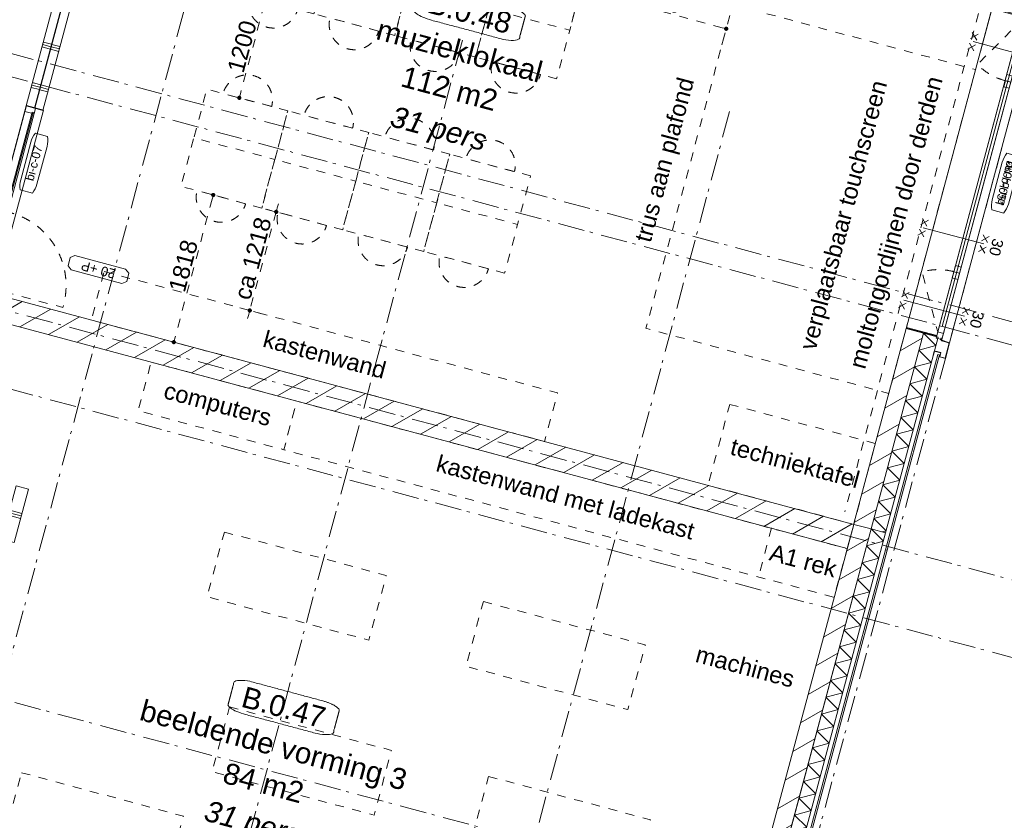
# Model space of a CAD drawing. Header units: millimetres. Extents: x -62314 to 79800, y -34032 to 28340.
# Tile 70 of 85: x 54215 to 65965, y -23370 to -13817. Entities that reach past the tile are written whole.
import ezdxf
from ezdxf.enums import TextEntityAlignment as Align

# ---------------------------------------------------------------- set-up
doc = ezdxf.new("R2010")
doc.units = ezdxf.units.MM
doc.header["$LTSCALE"] = 508
doc.header["$PDMODE"] = 1
doc.header["$PDSIZE"] = -2
doc.linetypes.add('Dash Style-1', pattern=[0.41664, 0.20828, -0.20836])
doc.linetypes.add('Dash Style-6', pattern=[1.04164, 0.625, -0.20828, 0.06943, -0.13893])
doc.layers.get('0').update_dxf_attribs({"lineweight": 0})
doc.layers.get('DEFPOINTS').update_dxf_attribs({"lineweight": 0})
for name, color, linetype, lineweight in [('(00) tekening-aanzicht', 8, 'Continuous', 0), ('(00) tekening-aanzicht dorpel', 7, 'Continuous', 0), ('(00) tekening-lijn draairichting', 7, 'Dash Style-1', 0), ('(00) tekening-merk kozijn', 40, 'Continuous', 0), ('(00) tekening-stramien-algemeen', 7, 'Dash Style-6', 0), ('(00) tekening-wijzigingspijl', 142, 'Continuous', 0), ('(00) tekst-algemeen', 8, 'Continuous', 0), ('(00) tekst-klein', 8, 'Continuous', 0), ('(00) tekst-ruimtenummer-algemeen', 8, 'Continuous', 0), ('(00) tekst-ruimtenummer-gradering', 8, 'Continuous', 0), ('(04) bouwaanvraag-brandweer-WBDBO', 142, 'Dash Style-1', 0), ('(22) binnenwanden-X kalkzandsteen', 1, 'Continuous', 0), ('(22) binnenwanden-X metal stud _', 92, 'Continuous', 0), ('(42) binnenwandafwerkingen-R plaatmateriaal algemeen', 12, 'Continuous', 0), ('(8_) losse inventaris-(82) interieur', 1, 'Dash Style-1', 0), ('(__) constructies_materialen-K isolatie', 8, 'Continuous', 0), ('(__) constructies_materialen-Xh2 staalproducten', 1, 'Continuous', 0), ('Dimension', 7, 'Continuous', 0), ('None', 7, 'Continuous', 0)]:
    doc.layers.add(name, color=color, linetype=linetype, lineweight=lineweight)
doc.styles.add('Arial', font='Arial')
doc.styles.add('Arial Italic (italic)', font='Arial Italic')
doc.styles.add('Helvetica', font='Helvetica')
doc.dimstyles.new('KE __', dxfattribs={"dimtxt": 75.447591, "dimasz": 50.074463, "dimexe": 125, "dimexo": 500, "dimgap": 25, "dimtad": 1, "dimdec": 1, "dimtxsty": 'Arial', "dimblk": 'DOT', "dimblk1": 'DOT', "dimblk2": 'DOT', "dimcen": 0, "dimdle": 100, "dimazin": 0, "dimtfac": 0.8, "dimtdec": 1, "dimtix": 1, "dimtmove": 0, "dimatfit": 0, "dimldrblk": 'DOT', "dimfxl": 150, "dimfxlon": 1, "dimfrac": 2, "dimtolj": 1, "dimarcsym": 0})
pattern_1 = [(0, (0, 0), (3e-14, -500), []), (0, (2e-15, -30), (3e-14, -500), []), (0, (4e-15, -60), (3e-14, -500), [])]
pattern_2 = [(45, (0, 0), (-176.7767, 176.7767), [])]

# ---------------------------------------------------------------- blocks, each defined once
blk = doc.blocks.new('(00)-1-ruimtenummer-200')
at = {"layer": '(00) tekst-ruimtenummer-algemeen', "color": 17, "lineweight": 0, "transparency": 33554687}
blk.add_open_spline([(433, 618), (491, 618), (592, 600), (650, 570), (650, 420), (650, 271), (592, 241), (491, 223), (0, 223), (-491, 223), (-592, 241), (-650, 271), (-650, 420), (-650, 570), (-592, 600), (-491, 618), (-15, 618), (433, 618)], degree=2, knots=[0, 0, 0, 0.013296, 0.026591, 0.039887, 0.251662, 0.264958, 0.278253, 0.291549, 0.503324, 0.51662, 0.529915, 0.543211, 0.754986, 0.768281, 0.781577, 0.794873, 1, 1, 1], dxfattribs=at)
at = {"layer": 'None', "color": 2, "linetype": 'Continuous', "lineweight": 0}
blk.add_point((0, 0), dxfattribs=at)
at = {"layer": '(00) tekst-ruimtenummer-algemeen', "color": 17, "transparency": 33554687, "style": 'Arial'}
for tag, p in [('nummer', (0, 223)), ('naam', (0, -243)), ('oppervlak', (0, -710))]:
    blk.add_attdef(tag, text='', height=251, dxfattribs=at).set_placement(p, align=Align.BOTTOM_CENTER)
at = {"layer": '(00) tekst-ruimtenummer-gradering', "color": 17, "transparency": 33554687, "style": 'Arial Italic (italic)'}
blk.add_attdef('personen', text='', height=251, dxfattribs=at).set_placement((0, -876), align=Align.TOP_CENTER)
at = {"layer": 'None', "color": 0, "flags": 1}
blk.add_attdef('klasse', (-1353, -1667), '', height=251, dxfattribs=at)
blk = doc.blocks.new('00 peil_pg_200')
at = {"layer": 'None', "color": 17, "lineweight": 0, "transparency": 33554687, "flags": 128}
blk.add_lwpolyline([(-313, 84), (-362, 46), (-362, -54), (-313, -91), (313, -91), (363, -54), (363, 46), (313, 84)], close=True, dxfattribs=at)
at = {"layer": 'None', "color": 17, "style": 'Arial'}
blk.add_attdef('peil', text='', height=113, dxfattribs=at).set_placement((0, 0), align=Align.MIDDLE_CENTER)
at = {"layer": 'None', "color": 0, "flags": 1}
blk.add_attdef('opmerking', (-362, -295), '', height=113, dxfattribs=at)
blk = doc.blocks.new('00-merk kozijn')
at = {"layer": '(00) tekening-merk kozijn', "color": 2, "lineweight": 0, "transparency": 33554687, "flags": 128}
blk.add_lwpolyline([(233, 50, 0.105357), (349, 75), (350, 75), (350, 225), (349, 225, 0.105357), (233, 250), (-233, 250, 0.105357), (-349, 225), (-350, 225), (-350, 75), (-349, 75, 0.105357), (-233, 50)], format="xyb", close=True, dxfattribs=at)
at = {"layer": 'None', "color": 2, "linetype": 'Continuous', "lineweight": 0, "transparency": 33554687}
blk.add_point((0, 0), dxfattribs=at)
at = {"layer": '(00) tekening-merk kozijn', "color": 2, "transparency": 33554687, "style": 'Arial'}
blk.add_attdef('MERK', text='', height=101, dxfattribs=at).set_placement((0, 150), align=Align.MIDDLE_CENTER)
blk = doc.blocks.new('zetwerk omlijsting eternit')
at = {"layer": '(__) constructies_materialen-Xh2 staalproducten', "color": 3, "lineweight": 0, "transparency": 33554687, "flags": 128}
for points in [[(7, 13), (-17, 13), (-17, 11), (5, 11), (15, -100), (17, -98)], [(17, -98), (15, -100), (205, -100), (205, -30), (155, -30), (155, 30), (153, 30), (153, -32), (203, -32), (203, -98)], [(205, 48), (157, 48), (157, 0), (155, 0), (155, 50), (205, 50)]]:
    blk.add_lwpolyline(points, close=True, dxfattribs=at)
blk = doc.blocks.new('kozijn aansluiting-hoek met lijst eternit')
at = {"layer": '(42) binnenwandafwerkingen-R plaatmateriaal algemeen', "color": 17, "lineweight": 0, "transparency": 33554687, "flags": 128}
blk.add_lwpolyline([(-32, 444), (-22, 444), (-22, 75), (-32, 75)], close=True, dxfattribs=at)
at = {"layer": 'None', "color": 17, "lineweight": 0, "transparency": 33554687}
blk.add_line((-17, 230), (-17, 444), dxfattribs=at)
at = {"layer": 'None', "color": 17, "lineweight": 0, "transparency": 33554687, "flags": 128}
blk.add_lwpolyline([(-76, 70), (0, 70), (0, 0), (-76, 0)], close=True, dxfattribs=at)
at = {"layer": 'None', "color": 2, "linetype": 'Continuous', "lineweight": 0, "transparency": 33554687}
for p in [(0, 0), (5, 0)]:
    blk.add_point(p, dxfattribs=at)
at = {"layer": 'None', "color": 17, "transparency": 33554687}
blk.add_blockref('zetwerk omlijsting eternit', (0, 0), dxfattribs=at)
blk = doc.blocks.new('wijzigingspijl-100')
at = {"layer": '(00) tekening-wijzigingspijl', "color": 1, "lineweight": 0, "flags": 128}
blk.add_lwpolyline([(-1031, -85), (-1031, 87), (-203, 87), (-203, 203), (0, 0), (-203, -201), (-203, -85)], close=True, dxfattribs=at)
at = {"layer": '(00) tekening-wijzigingspijl', "color": 1, "style": 'Arial'}
blk.add_attdef('hoofdveld', text='', height=102, dxfattribs=at).set_placement((-573, 1), align=Align.MIDDLE_CENTER)
blk.add_attdef('subveld', text='', height=75.4, dxfattribs=at).set_placement((-1031, -246), align=Align.MIDDLE_LEFT)
blk = doc.blocks.new('bu-b-08')
at = {"layer": '(00) tekening-lijn draairichting', "color": 17, "lineweight": 0, "transparency": 33554687, "flags": 128}
for points in [[(1829, -374, 0.133219), (1729, -7), (1085, -374)], [(4189, -374, -0.133219), (4289, -7), (4933, -374)]]:
    blk.add_lwpolyline(points, format="xyb", dxfattribs=at)
at = {"layer": 'None', "color": 17, "lineweight": 0, "transparency": 33554687}
blk.add_line((4933, -409), (1161, -409), dxfattribs=at)
at = {"layer": 'None', "color": 17, "lineweight": 0, "transparency": 33554687, "flags": 128}
for points in [[(1041, -374), (4977, -374), (4977, 0), (1041, 0)], [(5024, -444), (2744, -444), (2744, -444), (2163, -444), (2163, -444), (994, -444), (994, -544), (5024, -544)], [(5009, -374), (5009, -444), (1009, -444), (1009, -374)], [(1161, -374), (1161, -444), (1085, -444), (1085, -374)], [(1829, -374), (1829, -444), (1753, -444), (1753, -374)], [(1905, -374), (1905, -444), (1829, -444), (1829, -374)], [(4189, -374), (4189, -444), (4113, -444), (4113, -374)], [(4189, -379), (4189, -444), (4113, -444), (4113, -379)], [(4265, -374), (4265, -444), (4189, -444), (4189, -374)], [(4933, -374), (4933, -444), (4857, -444), (4857, -374)]]:
    blk.add_lwpolyline(points, close=True, dxfattribs=at)
at = {"layer": '(00) tekst-algemeen', "color": 17, "transparency": 33554687}
ref = blk.add_blockref('00-merk kozijn', (3009, -544), dxfattribs=dict(at, rotation=180))
ref.add_attrib('MERK', 'bu-b-08*', dxfattribs={"layer": '(00) tekening-merk kozijn', "color": 2, "transparency": 33554687, "height": 100.6, "style": 'Arial'}).set_placement((3009, -694), align=Align.MIDDLE_CENTER)
at = {"layer": 'None', "color": 17, "transparency": 33554687, "xscale": -1}
blk.add_blockref('kozijn aansluiting-hoek met lijst eternit', (1009, -444), dxfattribs=at)
at = {"layer": 'None', "color": 17, "transparency": 33554687}
blk.add_blockref('kozijn aansluiting-hoek met lijst eternit', (5009, -444), dxfattribs=at)
at = {"layer": 'None', "color": 17, "transparency": 33554687, "rotation": 150}
blk.add_blockref('wijzigingspijl-100', (3459, -869), dxfattribs=at).add_auto_attribs({'hoofdveld': 'gewijzigd nota'})
blk = doc.blocks.new('Group-34-1')
at = {"layer": '(04) bouwaanvraag-brandweer-WBDBO', "color": 1, "lineweight": 0, "transparency": 33554687}
for p, q in [((28.125, -412.5), (103.125, -337.5)), ((28.125, -337.5), (103.125, -412.5))]:
    blk.add_line(p, q, dxfattribs=at)
blk = doc.blocks.new('Group-35-1')
at = {"layer": '(04) bouwaanvraag-brandweer-WBDBO', "color": 1, "lineweight": 0, "transparency": 33554687}
for p, q in [((-103.125, -412.5), (-28.125, -337.5)), ((-103.125, -337.5), (-28.125, -412.5))]:
    blk.add_line(p, q, dxfattribs=at)
blk = doc.blocks.new('Group-36-1')
at = {"layer": '(04) bouwaanvraag-brandweer-WBDBO', "color": 1, "lineweight": 0, "transparency": 33554687}
for p, q in [((28.125, 412.5), (103.125, 337.5)), ((28.125, 337.5), (103.125, 412.5))]:
    blk.add_line(p, q, dxfattribs=at)
blk = doc.blocks.new('Group-37-1')
at = {"layer": '(04) bouwaanvraag-brandweer-WBDBO', "color": 1, "lineweight": 0, "transparency": 33554687}
for p, q in [((-103.125, 412.5), (-28.125, 337.5)), ((-103.125, 337.5), (-28.125, 412.5))]:
    blk.add_line(p, q, dxfattribs=at)
blk = doc.blocks.new('Group-38-1')
at = {"layer": '(04) bouwaanvraag-brandweer-WBDBO', "color": 1, "linetype": 'Continuous', "lineweight": 0, "transparency": 33554687}
blk.add_line((0, -375), (0, 375), dxfattribs=at)
at = {"layer": '(04) bouwaanvraag-brandweer-WBDBO', "color": 1, "transparency": 33554687}
for name in ['Group-37-1', 'Group-36-1', 'Group-35-1', 'Group-34-1']:
    blk.add_blockref(name, (0, 0), dxfattribs=at)
at = {"layer": '(04) bouwaanvraag-brandweer-WBDBO', "color": 1, "transparency": 33554687, "insert": (0, 460.28125), "char_height": 132.033285, "attachment_point": 8, "line_spacing_factor": 0.963327, "style": 'Arial'}
blk.add_mtext('30', dxfattribs=at)
blk = doc.blocks.new('04-wbdbo 30')
at = {"layer": 'None', "color": 2, "linetype": 'Continuous', "lineweight": 0, "transparency": 33554687}
blk.add_point((0, 0), dxfattribs=at)
at = {"layer": 'None', "color": 17, "transparency": 33554687}
blk.add_blockref('Group-38-1', (0, 0), dxfattribs=at)
blk = doc.blocks.new('bu-b-05')
at = {"layer": '(00) tekst-algemeen', "color": 17, "transparency": 33554687, "rotation": 270}
blk.add_blockref('00-merk kozijn', (544, 1982), dxfattribs=at).add_auto_attribs({'MERK': 'bu-b-05*'})
at = {"layer": 'None', "color": 17, "transparency": 33554687}
for name, p, rotation in [('bu-b-08', (0, -1027), 90), ('04-wbdbo 30', (260, 3513), 270), ('04-wbdbo 30', (260, 1214), 270), ('04-wbdbo 30', (260, 321), 270)]:
    blk.add_blockref(name, p, dxfattribs=dict(at, rotation=rotation))
blk = doc.blocks.new('Isolatie Object')
at = {"layer": '(__) constructies_materialen-K isolatie', "color": 2, "lineweight": 0, "transparency": 33554687, "flags": 128}
blk.add_lwpolyline([(0, 90), (2417, 90), (2417, -90), (0, -90)], close=True, dxfattribs=at)
blk.add_lwpolyline([(0, -90), (104, 90), (208, -90), (208, -90), (312, 90), (416, -90), (416, -90), (520, 90), (624, -90), (624, -90), (727, 90), (831, -90), (831, -90), (935, 90), (1039, -90), (1039, -90), (1143, 90), (1247, -90), (1247, -90), (1351, 90), (1455, -90), (1455, -90), (1559, 90), (1663, -90), (1663, -90), (1767, 90), (1871, -90), (1871, -90), (1975, 90), (2078, -90), (2078, -90), (2182, 90), (2286, -90), (2390, 90), (2417, 43)], dxfattribs=at)
blk = doc.blocks.new('_Dot')
at = {"color": 0, "linetype": 'ByBlock', "lineweight": -2}
blk.add_line((-0.5, 0), (-1, 0), dxfattribs=at)
at = {"color": 0, "linetype": 'ByBlock', "const_width": 0.5}
blk.add_lwpolyline([(-0.25, 0, 1), (0.25, 0, 1)], format="xyb", close=True, dxfattribs=at)
blk = doc.blocks.new('*D148')
at = {"layer": 'DEFPOINTS', "color": 0, "transparency": 33554687}
for p in [(20280, 10915), (23381, 10915), (23231, 3887)]:
    blk.add_point(p, dxfattribs=at)
at = {"layer": 'Dimension', "color": 0, "lineweight": -2, "transparency": 33554687}
for p, q in [((23231, 10915), (23506, 10915)), ((23381, 3937), (23381, 10865)), ((23731, 3887), (23506, 3887))]:
    blk.add_line(p, q, dxfattribs=at)
at = {"layer": 'Dimension', "color": 0, "lineweight": -2, "xscale": 50.07446289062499, "yscale": 50.07446289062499, "zscale": 50.07446289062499}
for p, rotation in [((23381, 10915), 90), ((23381, 3887), 270)]:
    blk.add_blockref('_Dot', p, dxfattribs=dict(at, rotation=rotation))
at = {"layer": 'Dimension', "color": 0, "lineweight": 0, "transparency": 33554687, "insert": (23281, 7401), "char_height": 150.9, "attachment_point": 5, "rotation": 90, "style": 'Helvetica'}
blk.add_mtext('\\A1;7028', dxfattribs=at)
blk = doc.blocks.new('Isolatie Object-3')
at = {"layer": '(__) constructies_materialen-K isolatie', "color": 2, "lineweight": 0, "transparency": 33554687, "flags": 128}
blk.add_lwpolyline([(0, 90), (4596, 90), (4596, -90), (0, -90)], close=True, dxfattribs=at)
blk.add_lwpolyline([(0, -90), (104, 90), (208, -90), (208, -90), (312, 90), (416, -90), (416, -90), (520, 90), (624, -90), (624, -90), (727, 90), (831, -90), (831, -90), (935, 90), (1039, -90), (1039, -90), (1143, 90), (1247, -90), (1247, -90), (1351, 90), (1455, -90), (1455, -90), (1559, 90), (1663, -90), (1663, -90), (1767, 90), (1871, -90), (1871, -90), (1975, 90), (2078, -90), (2078, -90), (2182, 90), (2286, -90), (2286, -90), (2390, 90), (2494, -90), (2494, -90), (2598, 90), (2702, -90), (2702, -90), (2806, 90), (2910, -90), (2910, -90), (3014, 90), (3118, -90), (3118, -90), (3222, 90), (3326, -90), (3326, -90), (3429, 90), (3533, -90), (3533, -90), (3637, 90), (3741, -90), (3741, -90), (3845, 90), (3949, -90), (3949, -90), (4053, 90), (4157, -90), (4157, -90), (4261, 90), (4365, -90), (4365, -90), (4469, 90), (4573, -90), (4596, -49)], dxfattribs=at)
blk = doc.blocks.new('nieuwe hoek')
at = {"layer": '(22) binnenwanden-X kalkzandsteen', "linetype": 'Continuous', "lineweight": 0, "transparency": 33554687}
h = blk.add_hatch(dxfattribs=at)
h.set_pattern_fill('(__)F kzs 1_100', color=253, style=0, pattern_type=2)
h.set_pattern_definition(pattern_2)
h.paths.add_polyline_path([(-544, 3924), (-330, 3924), (-330, 8515), (-544, 8515)])
at = {"layer": '(22) binnenwanden-X kalkzandsteen', "color": 3, "lineweight": 0, "transparency": 33554687}
blk.add_line((-544, 8515), (-544, 3924), dxfattribs=at)
at = {"layer": '(22) binnenwanden-X kalkzandsteen', "color": 3, "lineweight": 0, "transparency": 33554687, "flags": 128}
blk.add_lwpolyline([(-544, 3924), (-330, 3924), (-330, 8515)], dxfattribs=at)
at = {"layer": '(42) binnenwandafwerkingen-R plaatmateriaal algemeen', "color": 17, "lineweight": 0, "transparency": 33554687, "flags": 128}
blk.add_lwpolyline([(-80, 8321), (-100, 8321), (-100, 4120), (-80, 4120)], close=True, dxfattribs=at)
at = {"layer": '(__) constructies_materialen-K isolatie', "color": 2, "rotation": 270}
blk.add_blockref('Isolatie Object-3', (-240, 8515), dxfattribs=at)
blk = doc.blocks.new('Symbol-2')
at = {"layer": '(8_) losse inventaris-(82) interieur', "color": 17, "lineweight": 0, "transparency": 33554687, "flags": 128}
blk.add_lwpolyline([(200, 600), (800, 600, 1), (200, 600)], format="xyb", close=True, dxfattribs=at)
blk.add_lwpolyline([(0, 600), (1000, 600), (1000, 0), (0, 0)], close=True, dxfattribs=at)
blk = doc.blocks.new('*D172')
at = {"layer": '(8_) losse inventaris-(82) interieur', "color": 0, "lineweight": -2, "transparency": 33554687}
for p, q in [((59086, 12733), (59111, 12733)), ((58986, 12683), (58986, 11583)), ((59086, 11533), (59111, 11533))]:
    blk.add_line(p, q, dxfattribs=at)
at = {"layer": 'DEFPOINTS', "color": 0, "transparency": 33554687}
for p in [(58586, 12733), (58586, 11533), (58986, 11533)]:
    blk.add_point(p, dxfattribs=at)
at = {"layer": '(8_) losse inventaris-(82) interieur', "color": 0, "lineweight": -2, "xscale": 50.07446289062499, "yscale": 50.07446289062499, "zscale": 50.07446289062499}
for p, rotation in [((58986, 12733), 90), ((58986, 11533), 270)]:
    blk.add_blockref('_Dot', p, dxfattribs=dict(at, rotation=rotation))
at = {"layer": '(8_) losse inventaris-(82) interieur', "color": 0, "lineweight": 0, "transparency": 33554687, "insert": (58860, 12133), "char_height": 201.2, "attachment_point": 5, "rotation": 90, "style": 'Helvetica'}
blk.add_mtext('\\A1;1200', dxfattribs=at)
blk = doc.blocks.new('*D174')
at = {"layer": '(8_) losse inventaris-(82) interieur', "color": 0, "lineweight": -2, "transparency": 33554687}
for p, q in [((64336, 13833), (62636, 13833)), ((62586, 13433), (62586, 13708)), ((64386, 13633), (64386, 13708))]:
    blk.add_line(p, q, dxfattribs=at)
at = {"layer": 'DEFPOINTS', "color": 0, "transparency": 33554687}
for p in [(64386, 14133), (62586, 13933), (62586, 13833)]:
    blk.add_point(p, dxfattribs=at)
at = {"layer": '(8_) losse inventaris-(82) interieur', "color": 0, "lineweight": -2, "xscale": 50.07446289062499, "yscale": 50.07446289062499, "zscale": 50.07446289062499, "rotation": 180}
blk.add_blockref('_Dot', (62586, 13833), dxfattribs=at)
at = {"layer": '(8_) losse inventaris-(82) interieur', "color": 0, "lineweight": -2, "xscale": 50.07446289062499, "yscale": 50.07446289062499, "zscale": 50.07446289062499}
blk.add_blockref('_Dot', (64386, 13833), dxfattribs=at)
at = {"layer": '(8_) losse inventaris-(82) interieur', "color": 0, "lineweight": 0, "transparency": 33554687, "insert": (63486, 13958), "char_height": 201.2, "attachment_point": 5, "style": 'Helvetica'}
blk.add_mtext('\\A1;1800', dxfattribs=at)
blk = doc.blocks.new('*D175')
at = {"layer": '(8_) losse inventaris-(82) interieur', "color": 0, "lineweight": -2, "transparency": 33554687}
for p, q in [((59136, 10333), (58861, 10333)), ((58986, 10283), (58986, 8565)), ((59136, 8515), (58861, 8515))]:
    blk.add_line(p, q, dxfattribs=at)
at = {"layer": 'DEFPOINTS', "color": 0, "transparency": 33554687}
for p in [(62119, 10333), (58986, 8515), (61380, 8515)]:
    blk.add_point(p, dxfattribs=at)
at = {"layer": '(8_) losse inventaris-(82) interieur', "color": 0, "lineweight": -2, "xscale": 50.07446289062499, "yscale": 50.07446289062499, "zscale": 50.07446289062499}
for p, rotation in [((58986, 10333), 90), ((58986, 8515), 270)]:
    blk.add_blockref('_Dot', p, dxfattribs=dict(at, rotation=rotation))
at = {"layer": '(8_) losse inventaris-(82) interieur', "color": 0, "lineweight": 0, "transparency": 33554687, "insert": (58860, 9424), "char_height": 201.2, "attachment_point": 5, "rotation": 90, "style": 'Helvetica'}
blk.add_mtext('\\A1;1818', dxfattribs=at)
blk = doc.blocks.new('*D176')
at = {"layer": '(8_) losse inventaris-(82) interieur', "color": 0, "lineweight": -2, "transparency": 33554687}
for p, q in [((59764, 10383), (59764, 10433)), ((59914, 10333), (59639, 10333)), ((59764, 10333), (59764, 9115)), ((59914, 9115), (59639, 9115)), ((59764, 9065), (59764, 9015))]:
    blk.add_line(p, q, dxfattribs=at)
at = {"layer": 'DEFPOINTS', "color": 0, "transparency": 33554687}
for p in [(62586, 10333), (59764, 9115), (63566, 9115)]:
    blk.add_point(p, dxfattribs=at)
at = {"layer": '(8_) losse inventaris-(82) interieur', "color": 0, "lineweight": -2, "xscale": 50.07446289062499, "yscale": 50.07446289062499, "zscale": 50.07446289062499}
for p, rotation in [((59764, 10333), 270), ((59764, 9115), 90)]:
    blk.add_blockref('_Dot', p, dxfattribs=dict(at, rotation=rotation))
at = {"layer": '(8_) losse inventaris-(82) interieur', "color": 0, "lineweight": 0, "transparency": 33554687, "insert": (59638, 9724), "char_height": 201.19, "attachment_point": 5, "rotation": 90, "style": 'Helvetica'}
blk.add_mtext('\\A1;ca 1218', dxfattribs=at)
blk = doc.blocks.new('bi-c-07 plt')
at = {"layer": '(00) tekening-aanzicht dorpel', "color": 2, "lineweight": 0, "transparency": 33554687, "flags": 128}
blk.add_lwpolyline([(2266, 0), (2266, -210), (-5, -210), (-5, 0)], close=True, dxfattribs=at)
at = {"layer": '(00) tekening-lijn draairichting', "color": 17, "lineweight": 0, "transparency": 33554687, "flags": 128}
blk.add_lwpolyline([(52, -114), (52, -1044), (82, -1044, 0.414214), (982, -144), (982, -114)], format="xyb", close=True, dxfattribs=at)
at = {"layer": 'None', "color": 17, "lineweight": 0, "transparency": 33554687}
for p, q in [((1016, -99), (1016, -114)), ((2209, -99), (2209, -114))]:
    blk.add_line(p, q, dxfattribs=at)
at = {"layer": 'None', "color": 17, "lineweight": 0, "transparency": 33554687, "flags": 128}
for points in [[(0, 0), (2261, 0), (2261, -114), (0, -114)], [(0, 0), (67, 0), (67, -114), (0, -114)], [(2194, 0), (2261, 0), (2261, -114), (2194, -114)], [(52, -74), (982, -74), (982, -114), (52, -114)], [(967, 0), (1034, 0), (1034, -114), (967, -114)], [(1016, -87), (2209, -87), (2209, -99), (1016, -99)]]:
    blk.add_lwpolyline(points, close=True, dxfattribs=at)
at = {"layer": '(00) tekening-merk kozijn', "color": 1, "transparency": 33554687}
ref = blk.add_blockref('00-merk kozijn', (1626, -114), dxfattribs=dict(at, xscale=-1, rotation=179.999999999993))
ref.add_attrib('MERK', 'bi-c-07', dxfattribs={"color": 2, "transparency": 33554687, "height": 100.6, "rotation": 360, "style": 'Arial'}).set_placement((1626, -264), align=Align.MIDDLE_CENTER)
at = {"layer": '(00) tekst-klein', "color": 17, "insert": (67, 3), "char_height": 50.3, "attachment_point": 7, "line_spacing_factor": 0.963327, "style": 'Arial'}
blk.add_mtext('dm 900', dxfattribs=at)
blk = doc.blocks.new('Group-195-1')
at = {"layer": '(00) tekening-stramien-algemeen', "color": 2, "lineweight": 0, "transparency": 33554687}
for p, q in [((71038, 270), (-1885, 270)), ((71038, 0), (-1885, 0)), ((71014, -2705), (-1885, -2705)), ((71014, -3600), (-1885, -3600)), ((71014, -7200), (-1885, -7200))]:
    blk.add_line(p, q, dxfattribs=at)
blk = doc.blocks.new('Stramien blok B')
at = {"layer": '(00) tekening-stramien-algemeen', "color": 2, "lineweight": 0, "transparency": 33554687}
for p, q in [((67660, 6543), (67660, 1818.9)), ((57810, 1818.9), (57810, -14997.6)), ((61110, 1818.9), (61110, -14997.6)), ((64410, 1818.9), (64410, -14997.6)), ((67660, 1818.9), (67660, -14997.6))]:
    blk.add_line(p, q, dxfattribs=at)
at = {"layer": 'None', "color": 17, "transparency": 33554687}
blk.add_blockref('Group-195-1', (0, 0), dxfattribs=at)
blk = doc.blocks.new('blok b-v0-gevel_constructie')
at = {"layer": '(22) binnenwanden-X kalkzandsteen', "linetype": 'Continuous', "lineweight": 0, "transparency": 33554687}
h = blk.add_hatch(dxfattribs=at)
h.set_pattern_fill('(__)F kzs 1_100', color=253, style=0, pattern_type=2)
h.set_pattern_definition(pattern_2)
h.paths.add_polyline_path([(19905.99, 10932.48), (19905.99, 8525.27), (19905.99, 8525.27), (19905.99, 8515.07), (20119.99, 8515.07), (20119.99, 10932.48)])
h = blk.add_hatch(dxfattribs=at)
h.set_pattern_fill('(__)F kzs 1_100', color=253, style=0, pattern_type=2)
h.set_pattern_definition(pattern_2)
h.paths.add_polyline_path([(9076, 8515.07), (9076, 8215.07), (19905.99, 8215.07), (19905.99, 8515.07)])
at = {"layer": '(00) tekening-aanzicht', "color": 17, "lineweight": 0, "transparency": 33554687}
blk.add_line((19905.99, 15104.61), (19905.99, 14354.63), dxfattribs=at)
at = {"layer": '(22) binnenwanden-X kalkzandsteen', "color": 3, "lineweight": 0, "transparency": 33554687, "flags": 128}
for points in [[(19905.99, 10932.48), (19905.99, 8525.27), (19905.99, 8525.27), (19905.99, 8515.07), (20119.99, 8515.07), (20119.99, 10932.48)], [(9076, 8515.07), (9076, 8215.07), (19905.99, 8215.07), (19905.99, 8515.07)]]:
    blk.add_lwpolyline(points, close=True, dxfattribs=at)
at = {"layer": '(42) binnenwandafwerkingen-R plaatmateriaal algemeen', "color": 17, "lineweight": 0, "transparency": 33554687, "flags": 128}
blk.add_lwpolyline([(20349.99, 10732.5), (20369.99, 10732.5), (20369.99, 8320.66), (20349.99, 8320.66)], close=True, dxfattribs=at)
at = {"layer": '(__) constructies_materialen-K isolatie', "color": 2, "rotation": 270}
blk.add_blockref('Isolatie Object', (20209.99, 10932.48), dxfattribs=at)
at = {"layer": 'None', "color": 17, "transparency": 33554687}
for name, p in [('bu-b-05', (19906.02, 10934.54)), ('nieuwe hoek', (20450, -0.01))]:
    blk.add_blockref(name, p, dxfattribs=at)
at = {"layer": 'Dimension', "color": 17, "lineweight": 0, "transparency": 33554687}
dim = blk.add_linear_dim(base=(23381.5, 10915.48), p1=(23231.5, 3887), p2=(20280.02, 10915.48), angle=270, dimstyle='KE __', override={"dimtxt": 150.895182, "dimgap": 25, "dimdec": 0, "dimpost": '<>', "dimtxsty": 'Helvetica', "dimtmove": 2}, dxfattribs=at)
dim.commit()
dim.dimension.update_dxf_attribs({"geometry": '*D148', "text_midpoint": (23281.05, 7401.24)})
blk = doc.blocks.new('blok B 00')
at = {"layer": '(22) binnenwanden-X metal stud _', "linetype": 'Continuous', "lineweight": 0, "transparency": 33554687}
h = blk.add_hatch(dxfattribs=at)
h.set_pattern_fill('(__) metal stud-_ 1_100-1', color=253, style=0, pattern_type=2)
h.set_pattern_definition(pattern_1)
h.paths.add_polyline_path([(56656, 10781.4), (56656, 18368.7), (56556, 18368.7), (56556, 10781.4)])
h = blk.add_hatch(dxfattribs=at)
h.set_pattern_fill('(__) metal stud-_ 1_100-1', color=253, style=0, pattern_type=2)
h.set_pattern_definition(pattern_1)
h.paths.add_polyline_path([(56761, 15829.8), (56661, 15829.8), (56661, 10781.4), (56761, 10781.4)])
h = blk.add_hatch(dxfattribs=at)
h.set_pattern_fill('(__) metal stud-_ 1_100-1', color=253, style=0, pattern_type=2)
h.set_pattern_definition(pattern_1)
h.paths.add_polyline_path([(57613.9, 5711.6), (57763.9, 5711.6), (57763.9, 6370.6), (57613.9, 6370.6)])
at = {"layer": '(22) binnenwanden-X metal stud _', "color": 7, "lineweight": 0, "transparency": 33554687, "flags": 128}
for points in [[(56656, 10781.4), (56656, 18368.7), (56556, 18368.7), (56556, 10781.4)], [(56761, 15829.8), (56661, 15829.8), (56661, 10781.4), (56761, 10781.4)], [(57613.9, 5711.6), (57763.9, 5711.6), (57763.9, 6370.6), (57613.9, 6370.6)]]:
    blk.add_lwpolyline(points, close=True, dxfattribs=at)
at = {"layer": '(8_) losse inventaris-(82) interieur', "color": 17, "lineweight": 0, "transparency": 33554687}
for p, q in [((67245.5, 15632.7), (67245.5, 8632.7)), ((66450.3, 8220.6), (66450.3, 7620.6))]:
    blk.add_line(p, q, dxfattribs=at)
at = {"layer": '(8_) losse inventaris-(82) interieur', "color": 17, "lineweight": 0, "transparency": 33554687, "flags": 128}
for points in [[(64386, 14132.7), (67386, 14132.7), (67386, 10132.7), (64386, 10132.7)], [(65586, 9515.1), (67386, 9515.1), (67386, 8515.1), (65586, 8515.1)], [(57966, 9115.1), (63566, 9115.1), (63566, 8515.1), (57966, 8515.1)], [(58786, 8215.1), (60586, 8215.1), (60586, 7615.1), (58786, 7615.1)], [(60586, 8215.1), (67386, 8215.1), (67386, 7615.1), (60586, 7615.1)], [(60155.1, 6482.3), (62155.1, 6482.3), (62155.1, 5682.3), (60155.1, 5682.3)], [(63355.1, 6482.3), (65355.1, 6482.3), (65355.1, 5682.3), (63355.1, 5682.3)], [(60755.1, 4482.3), (62755.1, 4482.3), (62755.1, 3682.3), (60755.1, 3682.3)], [(63955.1, 4482.3), (65955.1, 4482.3), (65955.1, 3682.3), (63955.1, 3682.3)], [(58559.5, 3082.3), (60559.5, 3082.3), (60559.5, 1082.3), (58559.5, 1082.3)]]:
    blk.add_lwpolyline(points, close=True, dxfattribs=at)
at = {"layer": 'None', "color": 17, "transparency": 33554687}
blk.add_blockref('blok b-v0-gevel_constructie', (47480, 0), dxfattribs=at)
at = {"layer": 'None', "color": 17, "transparency": 33554687, "xscale": -1}
for p in [(62586, 13332.7), (59586, 10932.7), (60586, 10932.7), (61586, 10932.7), (62586, 10932.7)]:
    blk.add_blockref('Symbol-2', p, dxfattribs=at)
at = {"layer": 'None', "color": 17, "transparency": 33554687}
for p, values in [((61380.7, 12799.3), {'nummer': 'B.0.48', 'naam': 'muzieklokaal', 'oppervlak': '112 m2', 'personen': '31 pers'}), ((61380.7, 4222.7), {'nummer': 'B.0.47', 'naam': 'beeldende vorming 3', 'oppervlak': '84 m2', 'personen': '31 pers'})]:
    blk.add_blockref('(00)-1-ruimtenummer-200', p, dxfattribs=at).add_auto_attribs(values)
for name, p, rotation in [('Symbol-2', (59586, 13332.7), 180), ('Symbol-2', (60586, 13332.7), 180), ('Symbol-2', (61586, 13332.7), 180), ('Symbol-2', (62586, 13332.7), 180), ('Symbol-2', (59586, 10932.7), 180), ('Symbol-2', (60586, 10932.7), 180), ('Symbol-2', (61586, 10932.7), 180), ('Symbol-2', (62586, 10932.7), 180), ('bi-c-07 plt', (56556, 8520.1), 90)]:
    blk.add_blockref(name, p, dxfattribs=dict(at, rotation=rotation))
ref = blk.add_blockref('00 peil_pg_200', (57892.2, 9115.7), dxfattribs=dict(at, xscale=-1, rotation=180))
ref.add_attrib('peil', '20 +P', dxfattribs={"color": 17, "height": 113.17, "rotation": 180, "style": 'Arial'}).set_placement((57892.2, 9115.7), align=Align.MIDDLE_CENTER)
at = {"layer": '(8_) losse inventaris-(82) interieur', "color": 17, "transparency": 33554687, "char_height": 201.194, "rotation": 90, "line_spacing_factor": 0.836574, "style": 'Helvetica'}
for s, insert, attachment_point in [('moltongordijnen door derden', (66838.3, 10328.4), 1), ('verplaatsbaar touchscreen', (66210.2, 10391.3), 1), ('trus aan plafond', (63975.6, 12132.7), 2)]:
    blk.add_mtext(s, dxfattribs=dict(at, insert=insert, attachment_point=attachment_point))
at = {"layer": '(8_) losse inventaris-(82) interieur', "color": 17, "transparency": 33554687, "attachment_point": 1, "line_spacing_factor": 0.836574, "style": 'Helvetica'}
for s, insert, char_height in [('techniektafel', (65732.9, 9140), 201.194), ('kastenwand', (60012.9, 8938.6), 201.19), ('computers', (59027.2, 8038.6), 201.19), ('kastenwand met ladekast', (62393.7, 8038.6), 201.194), ('A1 rek', (66509.6, 8041.6), 201.19), ('machines', (65972.6, 6641.6), 201.19)]:
    blk.add_mtext(s, dxfattribs=dict(at, insert=insert, char_height=char_height))
at = {"layer": '(8_) losse inventaris-(82) interieur', "color": 17, "lineweight": 0, "transparency": 33554687}
dim = blk.add_linear_dim(base=(62586, 13832.7), p1=(64386, 14132.7), p2=(62586, 13932.7), dimstyle='KE __', override={"dimtxt": 201.193576, "dimgap": 25, "dimdec": 0, "dimpost": '<>', "dimtxsty": 'Helvetica', "dimtmove": 2}, dxfattribs=at)
dim.commit()
dim.dimension.update_dxf_attribs({"geometry": '*D174', "text_midpoint": (63486, 13958.3)})
for base, p1, p2, override, picture, middle in [((58986, 11532.7), (58586, 12732.7), (58586, 11532.7), {"dimtxt": 201.193576, "dimgap": 25, "dimdec": 0, "dimpost": '<>', "dimtxsty": 'Helvetica', "dimtmove": 2}, '*D172', (58860.4, 12132.7)), ((58986, 8515.1), (62118.7, 10332.7), (61380, 8515.1), {"dimtxt": 201.193576, "dimgap": 25, "dimdec": 0, "dimpost": '<>', "dimtxsty": 'Helvetica', "dimtmove": 2}, '*D175', (58860.4, 9423.9)), ((59763.9, 9115.1), (62586, 10332.7), (63566, 9115.1), {"dimtxt": 201.193576, "dimgap": 25, "dimdec": 0, "dimpost": 'ca <>', "dimtxsty": 'Helvetica', "dimtmove": 2}, '*D176', (59638.3, 9723.9))]:
    dim = blk.add_linear_dim(base=base, p1=p1, p2=p2, angle=270, dimstyle='KE __', override=override, dxfattribs=at)
    dim.commit()
    dim.dimension.update_dxf_attribs({"geometry": picture, "text_midpoint": middle})

msp = doc.modelspace()

# ---------------------------------------------------------------- block references
at = {"layer": 'None', "color": 17, "transparency": 33554687}
for name, p, rotation in [('Stramien blok B', (0, 0), 344.9999645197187), ('blok B 00', (-3125.94, -10622.93), 344.9999999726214)]:
    msp.add_blockref(name, p, dxfattribs=dict(at, rotation=rotation))

doc.saveas('drawing.dxf')
